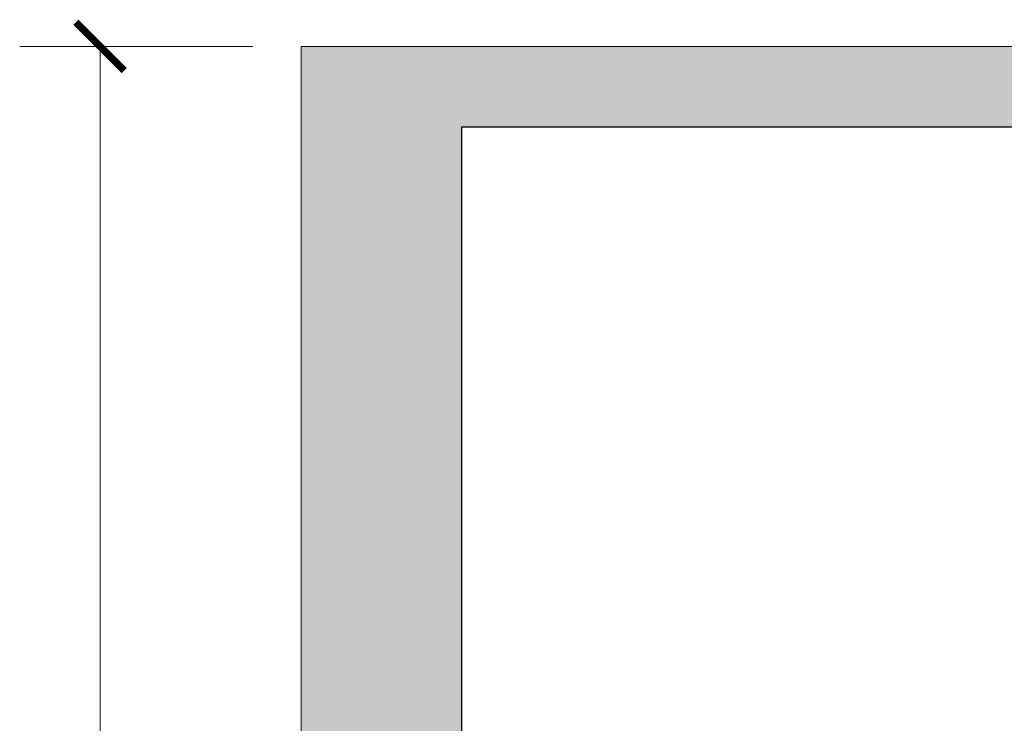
# Model space of a CAD drawing. Header units: millimetres. Extents: x 80301 to 146489, y -78581 to -28273.
# Tile 42 of 135: x 104476 to 105701, y -66549 to -65674. Entities that reach past the tile are written whole.
import ezdxf

# ---------------------------------------------------------------- set-up
doc = ezdxf.new("R2010")
doc.units = ezdxf.units.MM
doc.set_wipeout_variables(frame=1)
doc.layers.get('0').update_dxf_attribs({"lineweight": 0})
doc.layers.add('A-opisram.ART', color=250, linetype='Continuous', lineweight=0)
doc.layers.add('wymiar..KF', color=12, linetype='Continuous', lineweight=5)
doc.layers.add('A-pomocram.ART', color=254, linetype='Continuous', lineweight=0, plot=False)
doc.layers.add('A-wymram.ART', color=10, linetype='Continuous', lineweight=5, plot=False)
doc.layers.add('A-przekrycieram.ART', color=7, linetype='Continuous', lineweight=0, true_color=0xffffff)
doc.styles.add('ARCH', font='segoeuil.ttf')
doc.dimstyles.new('RAMKA', dxfattribs={"dimscale": 20, "dimtxt": 4, "dimasz": 3, "dimexe": 5, "dimexo": 3, "dimgap": 1, "dimtad": 1, "dimdec": 1, "dimlfac": 0.01, "dimtxsty": 'ARCH', "dimblk": 'ARCHTICK', "dimcen": 0, "dimclrd": 256, "dimclre": 256, "dimclrt": 256, "dimadec": 0, "dimazin": 0, "dimtfac": 1, "dimtdec": 1, "dimtofl": 0, "dimtmove": 1, "dimatfit": 3, "dimfxl": 10, "dimfxlon": 1, "dimlwd": 0, "dimlwe": 0, "dimarcsym": 0})

# ---------------------------------------------------------------- blocks, each defined once
blk = doc.blocks.new('_ArchTick')
at = {"color": 0, "linetype": 'ByBlock', "const_width": 0.15}
blk.add_lwpolyline([(-0.5, -0.5), (0.5, 0.5)], dxfattribs=at)
blk = doc.blocks.new('*D1583')
at = {"layer": 'A-wymram.ART', "linetype": 'Continuous', "lineweight": 0, "transparency": 16777216}
for p, q in [((-60, 2970), (-350, 2970)), ((-250, 0), (-250, 2970)), ((-60, 0), (-350, 0))]:
    blk.add_line(p, q, dxfattribs=at)
at = {"layer": 'Defpoints', "color": 0, "transparency": 16777216}
for p in [(-250, 2970), (0, 2970), (0, 0)]:
    blk.add_point(p, dxfattribs=at)
at = {"layer": 'A-wymram.ART', "lineweight": 0, "transparency": 16777216, "xscale": 60, "yscale": 60, "zscale": 60}
for p, rotation in [((-250, 2970), 90), ((-250, 0), 270)]:
    blk.add_blockref('_ArchTick', p, dxfattribs=dict(at, rotation=rotation))
at = {"layer": 'A-wymram.ART', "transparency": 16777216, "insert": (-317.6, 1485), "char_height": 80, "attachment_point": 5, "rotation": 90, "style": 'ARCH'}
blk.add_mtext('29,7', dxfattribs=at)
blk = doc.blocks.new('*U1581')
at = {"layer": 'A-przekrycieram.ART'}
h = blk.add_hatch(color=256, dxfattribs=at)
h.dxf.hatch_style = 1
h.paths.add_polyline_path([(0, 2970), (2100, 2970), (2100, 0), (0, 0)])
h.paths.add_polyline_path([(200, 2870), (2000, 2870), (2000, 100), (200, 100)], flags=16)
at = {"layer": 'A-opisram.ART', "lineweight": 30}
blk.add_lwpolyline([(200, 2870), (2000, 2870), (2000, 100), (200, 100)], close=True, dxfattribs=at)
at = {"layer": 'A-pomocram.ART'}
blk.add_lwpolyline([(0, 2970), (2100, 2970), (2100, 0), (0, 0)], close=True, dxfattribs=at)
at = {"layer": 'A-wymram.ART'}
dim = blk.add_linear_dim(base=(-250, 2970), p1=(0, 0), p2=(0, 2970), angle=90, dimstyle='RAMKA', dxfattribs=at)
dim.commit()
dim.dimension.update_dxf_attribs({"geometry": '*D1583', "text_midpoint": (-317.59, 1485)})

msp = doc.modelspace()

# ---------------------------------------------------------------- wipeouts: each hides what was drawn before it
at = {"linetype": 'ByBlock'}
msp.add_wipeout([(105025.66, -65807.59), (106825.66, -65807.59), (106825.66, -66438.84), (105025.66, -66438.84)], dxfattribs=at).dxf.layer = 'wymiar..KF'

# ---------------------------------------------------------------- next in the draw order: block references
msp.add_blockref('*U1581', (104825.66, -68677.59))

doc.saveas('drawing.dxf')
